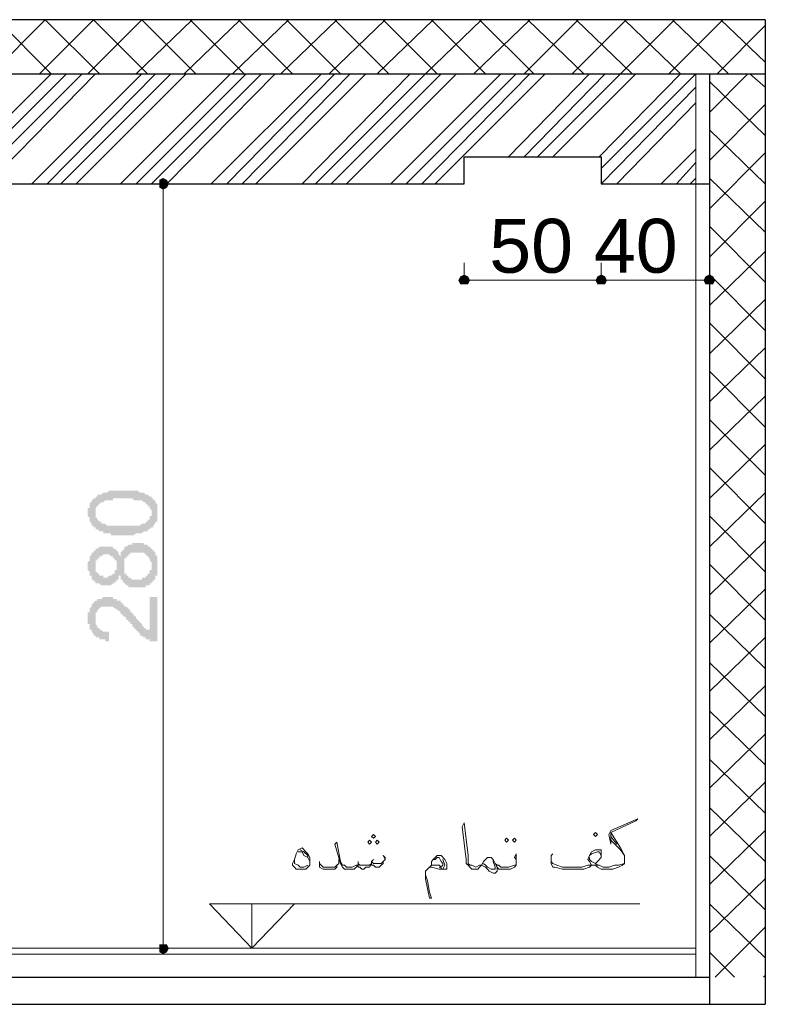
# Model space of a CAD drawing. Header units: metres. Extents: x 5.7 to 89.8, y 4 to 63.5.
# Tile 6 of 72: x 19.9 to 23.6, y 12.5 to 17.4. Entities that reach past the tile are written whole.
import ezdxf

# ---------------------------------------------------------------- set-up
doc = ezdxf.new("R2010")
doc.units = ezdxf.units.M
doc.header["$MEASUREMENT"] = 0
for name, color, linetype in [('PDF11_boresh-1', 7, 'Continuous'), ('PDF11_dim', 7, 'Continuous'), ('PDF11_hatch-borshi', 7, 'Continuous'), ('PDF11_kaff', 7, 'Continuous'), ('PDF11_Text', 7, 'Continuous'), ('PDF11_textt', 7, 'Continuous'), ('PDF11_wall', 7, 'Continuous'), ('PDF11_wall-asli', 7, 'Continuous')]:
    doc.layers.add(name, color=color, linetype=linetype)
doc.styles.add('PDF Arial', font='arial.ttf')

msp = doc.modelspace()

# ---------------------------------------------------------------- hatches: boundary and pattern name
at = {"layer": 'PDF11_dim', "transparency": 33554559}
h = msp.add_hatch(color=256, dxfattribs=at)
h.paths.add_polyline_path([(20.431, 14.7999), (20.431, 14.7999), (20.4214, 14.7999), (20.4214, 14.7999), (20.4117, 14.7999), (20.4021, 14.7999), (20.4021, 14.7999), (20.3925, 14.7999), (20.3925, 14.7999), (20.3828, 14.7999), (20.3828, 14.7999), (20.3732, 14.7999), (20.3732, 14.8096), (20.3636, 14.8096), (20.3636, 14.8096), (20.3636, 14.8096), (20.3539, 14.8096), (20.3539, 14.8096), (20.3443, 14.8096), (20.3443, 14.8096), (20.3443, 14.8096), (20.3347, 14.8096), (20.3347, 14.8192), (20.325, 14.8192), (20.325, 14.8192), (20.3154, 14.8192), (20.3154, 14.8192), (20.3058, 14.8288), (20.3058, 14.8288), (20.3058, 14.8288), (20.2961, 14.8288), (20.2961, 14.8385), (20.2865, 14.8385), (20.2865, 14.8385), (20.2865, 14.8481), (20.2865, 14.8481), (20.2769, 14.8481), (20.2769, 14.8577), (20.2769, 14.8577), (20.2769, 14.8577), (20.2673, 14.8674), (20.2673, 14.8674), (20.2673, 14.877), (20.2673, 14.877), (20.2673, 14.8866), (20.2673, 14.8866), (20.2576, 14.8963), (20.2576, 14.8963), (20.2576, 14.9059), (20.2576, 14.9059), (20.2576, 14.9155), (20.2576, 14.9155), (20.2576, 14.9155), (20.2576, 14.9251), (20.2576, 14.9251), (20.2576, 14.9348), (20.2673, 14.9348), (20.2673, 14.9444), (20.2673, 14.9444), (20.2673, 14.954), (20.2673, 14.954), (20.2673, 14.954), (20.2673, 14.9637), (20.2769, 14.9637), (20.2769, 14.9637), (20.2769, 14.9733), (20.2769, 14.9733), (20.2865, 14.9829), (20.2865, 14.9829), (20.2961, 14.9829), (20.2961, 14.9926), (20.2961, 14.9926), (20.3058, 14.9926), (20.3058, 14.9926), (20.3058, 15.0022), (20.3154, 15.0022), (20.3154, 15.0022), (20.325, 15.0022), (20.325, 15.0022), (20.3347, 15.0118), (20.3347, 15.0118), (20.3443, 15.0118), (20.3443, 15.0118), (20.3539, 15.0118), (20.3539, 15.0118), (20.3539, 15.0118), (20.3636, 15.0215), (20.3636, 15.0215), (20.3732, 15.0215), (20.3732, 15.0215), (20.3732, 15.0215), (20.3828, 15.0215), (20.3828, 15.0215), (20.3925, 15.0215), (20.3925, 15.0215), (20.4021, 15.0215), (20.4021, 15.0215), (20.4117, 15.0215), (20.4214, 15.0215), (20.4214, 15.0215), (20.431, 15.0215), (20.431, 15.0215), (20.431, 15.0215), (20.4406, 15.0215), (20.4502, 15.0215), (20.4502, 15.0215), (20.4599, 15.0215), (20.4599, 15.0215), (20.4695, 15.0215), (20.4695, 15.0215), (20.4791, 15.0215), (20.4791, 15.0215), (20.4888, 15.0215), (20.4888, 15.0215), (20.4984, 15.0215), (20.4984, 15.0215), (20.508, 15.0215), (20.508, 15.0215), (20.5177, 15.0118), (20.5177, 15.0118), (20.5177, 15.0118), (20.5273, 15.0118), (20.5273, 15.0118), (20.5273, 15.0118), (20.5369, 15.0118), (20.5369, 15.0118), (20.5466, 15.0022), (20.5466, 15.0022), (20.5562, 15.0022), (20.5562, 15.0022), (20.5658, 14.9926), (20.5658, 14.9926), (20.5658, 14.9926), (20.5755, 14.9926), (20.5755, 14.9829), (20.5851, 14.9829), (20.5851, 14.9829), (20.5851, 14.9733), (20.5851, 14.9733), (20.5947, 14.9733), (20.5947, 14.9637), (20.5947, 14.9637), (20.5947, 14.9637), (20.6043, 14.954), (20.6043, 14.954), (20.6043, 14.9444), (20.6043, 14.9444), (20.6043, 14.9348), (20.6043, 14.9348), (20.6043, 14.9251), (20.6043, 14.9251), (20.6043, 14.9155), (20.6043, 14.9155), (20.6043, 14.9155), (20.6043, 14.9059), (20.6043, 14.9059), (20.6043, 14.8963), (20.6043, 14.8963), (20.6043, 14.8866), (20.6043, 14.8866), (20.6043, 14.877), (20.6043, 14.877), (20.6043, 14.8674), (20.5947, 14.8674), (20.5947, 14.8577), (20.5947, 14.8577), (20.5947, 14.8577), (20.5851, 14.8481), (20.5851, 14.8481), (20.5851, 14.8481), (20.5851, 14.8385), (20.5755, 14.8385), (20.5755, 14.8385), (20.5755, 14.8385), (20.5658, 14.8288), (20.5658, 14.8288), (20.5658, 14.8288), (20.5658, 14.8288), (20.5562, 14.8288), (20.5562, 14.8192), (20.5466, 14.8192), (20.5466, 14.8192), (20.5466, 14.8192), (20.5369, 14.8192), (20.5369, 14.8192), (20.5273, 14.8096), (20.5273, 14.8096), (20.5273, 14.8096), (20.5177, 14.8096), (20.5177, 14.8096), (20.508, 14.8096), (20.508, 14.8096), (20.4984, 14.8096), (20.4984, 14.8096), (20.4888, 14.7999), (20.4888, 14.7999), (20.4791, 14.7999), (20.4791, 14.7999), (20.4695, 14.7999), (20.4599, 14.7999), (20.4599, 14.7999), (20.4502, 14.7999), (20.4502, 14.7999), (20.4406, 14.7999), (20.431, 14.7999)], flags=0)
h.paths.add_polyline_path([(20.431, 14.8481), (20.4406, 14.8481), (20.4502, 14.8481), (20.4502, 14.8481), (20.4599, 14.8481), (20.4695, 14.8481), (20.4695, 14.8481), (20.4791, 14.8481), (20.4791, 14.8481), (20.4888, 14.8481), (20.4984, 14.8481), (20.4984, 14.8481), (20.508, 14.8481), (20.508, 14.8481), (20.508, 14.8481), (20.5177, 14.8481), (20.5177, 14.8481), (20.5273, 14.8577), (20.5273, 14.8577), (20.5273, 14.8577), (20.5369, 14.8577), (20.5369, 14.8577), (20.5369, 14.8577), (20.5466, 14.8577), (20.5466, 14.8674), (20.5466, 14.8674), (20.5466, 14.8674), (20.5562, 14.8674), (20.5562, 14.877), (20.5562, 14.877), (20.5658, 14.877), (20.5658, 14.8866), (20.5658, 14.8866), (20.5658, 14.8963), (20.5755, 14.8963), (20.5755, 14.8963), (20.5755, 14.9059), (20.5755, 14.9059), (20.5755, 14.9155), (20.5755, 14.9155), (20.5755, 14.9251), (20.5755, 14.9251), (20.5755, 14.9251), (20.5658, 14.9348), (20.5658, 14.9348), (20.5658, 14.9444), (20.5658, 14.9444), (20.5562, 14.9444), (20.5562, 14.954), (20.5562, 14.954), (20.5466, 14.954), (20.5466, 14.9637), (20.5466, 14.9637), (20.5369, 14.9637), (20.5369, 14.9637), (20.5369, 14.9637), (20.5369, 14.9637), (20.5273, 14.9733), (20.5273, 14.9733), (20.5177, 14.9733), (20.5177, 14.9733), (20.5177, 14.9733), (20.508, 14.9733), (20.508, 14.9733), (20.4984, 14.9733), (20.4984, 14.9733), (20.4888, 14.9733), (20.4888, 14.9733), (20.4791, 14.9829), (20.4695, 14.9829), (20.4695, 14.9829), (20.4599, 14.9829), (20.4599, 14.9829), (20.4502, 14.9829), (20.4406, 14.9829), (20.4406, 14.9829), (20.431, 14.9829), (20.431, 14.9829), (20.4214, 14.9829), (20.4117, 14.9829), (20.4117, 14.9829), (20.4021, 14.9829), (20.3925, 14.9829), (20.3925, 14.9829), (20.3828, 14.9829), (20.3828, 14.9733), (20.3732, 14.9733), (20.3732, 14.9733), (20.3636, 14.9733), (20.3636, 14.9733), (20.3539, 14.9733), (20.3539, 14.9733), (20.3443, 14.9733), (20.3443, 14.9733), (20.3443, 14.9733), (20.3347, 14.9637), (20.3347, 14.9637), (20.3347, 14.9637), (20.325, 14.9637), (20.325, 14.9637), (20.325, 14.9637), (20.325, 14.9637), (20.3154, 14.954), (20.3154, 14.954), (20.3154, 14.954), (20.3058, 14.9444), (20.3058, 14.9444), (20.3058, 14.9444), (20.2961, 14.9348), (20.2961, 14.9348), (20.2961, 14.9251), (20.2961, 14.9251), (20.2961, 14.9155), (20.2961, 14.9155), (20.2961, 14.9155), (20.2961, 14.9059), (20.2961, 14.9059), (20.2961, 14.8963), (20.2961, 14.8963), (20.2961, 14.8866), (20.3058, 14.8866), (20.3058, 14.877), (20.3058, 14.877), (20.3058, 14.877), (20.3154, 14.8674), (20.3154, 14.8674), (20.3154, 14.8674), (20.325, 14.8674), (20.325, 14.8577), (20.325, 14.8577), (20.3347, 14.8577), (20.3347, 14.8577), (20.3347, 14.8577), (20.3443, 14.8577), (20.3443, 14.8577), (20.3443, 14.8577), (20.3539, 14.8481), (20.3539, 14.8481), (20.3636, 14.8481), (20.3636, 14.8481), (20.3732, 14.8481), (20.3732, 14.8481), (20.3828, 14.8481), (20.3828, 14.8481), (20.3925, 14.8481), (20.3925, 14.8481), (20.4021, 14.8481), (20.4117, 14.8481), (20.4117, 14.8481), (20.4214, 14.8481), (20.431, 14.8481), (20.431, 14.8481), (20.431, 14.8481)], flags=0)
h = msp.add_hatch(color=256, dxfattribs=at)
h.paths.add_polyline_path([(20.4214, 14.5977), (20.4117, 14.5977), (20.4117, 14.5881), (20.4117, 14.5881), (20.4117, 14.5784), (20.4021, 14.5784), (20.4021, 14.5784), (20.4021, 14.5688), (20.4021, 14.5688), (20.3925, 14.5688), (20.3925, 14.5592), (20.3925, 14.5592), (20.3828, 14.5592), (20.3828, 14.5592), (20.3828, 14.5592), (20.3732, 14.5495), (20.3732, 14.5495), (20.3636, 14.5495), (20.3636, 14.5495), (20.3539, 14.5495), (20.3539, 14.5495), (20.3443, 14.5495), (20.3443, 14.5495), (20.3347, 14.5495), (20.3347, 14.5495), (20.325, 14.5495), (20.325, 14.5495), (20.325, 14.5495), (20.3154, 14.5592), (20.3154, 14.5592), (20.3058, 14.5592), (20.3058, 14.5592), (20.2961, 14.5592), (20.2961, 14.5688), (20.2961, 14.5688), (20.2865, 14.5688), (20.2865, 14.5784), (20.2865, 14.5784), (20.2865, 14.5784), (20.2769, 14.5784), (20.2769, 14.5881), (20.2769, 14.5881), (20.2769, 14.5977), (20.2673, 14.5977), (20.2673, 14.5977), (20.2673, 14.6073), (20.2673, 14.6073), (20.2673, 14.617), (20.2673, 14.617), (20.2576, 14.6266), (20.2576, 14.6266), (20.2576, 14.6362), (20.2576, 14.6362), (20.2576, 14.6458), (20.2576, 14.6458), (20.2576, 14.6555), (20.2576, 14.6555), (20.2576, 14.6651), (20.2576, 14.6651), (20.2673, 14.6747), (20.2673, 14.6747), (20.2673, 14.6844), (20.2673, 14.6844), (20.2673, 14.694), (20.2673, 14.694), (20.2673, 14.694), (20.2769, 14.7036), (20.2769, 14.7036), (20.2769, 14.7133), (20.2769, 14.7133), (20.2865, 14.7133), (20.2865, 14.7229), (20.2865, 14.7229), (20.2961, 14.7229), (20.2961, 14.7325), (20.2961, 14.7325), (20.3058, 14.7325), (20.3058, 14.7325), (20.3154, 14.7422), (20.3154, 14.7422), (20.325, 14.7422), (20.325, 14.7422), (20.325, 14.7422), (20.3347, 14.7422), (20.3347, 14.7422), (20.3443, 14.7422), (20.3443, 14.7422), (20.3539, 14.7422), (20.3539, 14.7422), (20.3636, 14.7422), (20.3636, 14.7422), (20.3732, 14.7422), (20.3732, 14.7422), (20.3732, 14.7422), (20.3828, 14.7422), (20.3828, 14.7325), (20.3925, 14.7325), (20.3925, 14.7325), (20.3925, 14.7325), (20.3925, 14.7325), (20.4021, 14.7229), (20.4021, 14.7229), (20.4021, 14.7229), (20.4117, 14.7133), (20.4117, 14.7133), (20.4117, 14.7036), (20.4117, 14.7036), (20.4214, 14.694), (20.4214, 14.694), (20.4214, 14.7036), (20.4214, 14.7036), (20.4214, 14.7133), (20.4214, 14.7133), (20.431, 14.7229), (20.431, 14.7229), (20.431, 14.7229), (20.4406, 14.7325), (20.4406, 14.7325), (20.4406, 14.7325), (20.4406, 14.7422), (20.4502, 14.7422), (20.4502, 14.7422), (20.4502, 14.7422), (20.4599, 14.7518), (20.4599, 14.7518), (20.4695, 14.7518), (20.4695, 14.7518), (20.4791, 14.7518), (20.4791, 14.7614), (20.4888, 14.7614), (20.4888, 14.7614), (20.4984, 14.7614), (20.4984, 14.7614), (20.508, 14.7614), (20.508, 14.7614), (20.508, 14.7614), (20.5177, 14.7614), (20.5177, 14.7614), (20.5273, 14.7614), (20.5273, 14.7614), (20.5369, 14.7614), (20.5369, 14.7518), (20.5466, 14.7518), (20.5466, 14.7518), (20.5466, 14.7518), (20.5562, 14.7518), (20.5562, 14.7422), (20.5658, 14.7422), (20.5658, 14.7422), (20.5658, 14.7422), (20.5755, 14.7325), (20.5755, 14.7325), (20.5755, 14.7325), (20.5851, 14.7229), (20.5851, 14.7229), (20.5851, 14.7229), (20.5947, 14.7133), (20.5947, 14.7133), (20.5947, 14.7036), (20.5947, 14.7036), (20.5947, 14.7036), (20.6043, 14.694), (20.6043, 14.694), (20.6043, 14.6844), (20.6043, 14.6844), (20.6043, 14.6747), (20.6043, 14.6747), (20.6043, 14.6651), (20.6043, 14.6651), (20.6043, 14.6555), (20.6043, 14.6555), (20.6043, 14.6458), (20.6043, 14.6458), (20.6043, 14.6458), (20.6043, 14.6362), (20.6043, 14.6362), (20.6043, 14.6266), (20.6043, 14.6266), (20.6043, 14.617), (20.6043, 14.617), (20.6043, 14.6073), (20.6043, 14.6073), (20.6043, 14.5977), (20.5947, 14.5977), (20.5947, 14.5881), (20.5947, 14.5881), (20.5947, 14.5881), (20.5947, 14.5784), (20.5851, 14.5784), (20.5851, 14.5688), (20.5851, 14.5688), (20.5755, 14.5688), (20.5755, 14.5688), (20.5755, 14.5592), (20.5755, 14.5592), (20.5658, 14.5592), (20.5658, 14.5495), (20.5562, 14.5495), (20.5562, 14.5495), (20.5562, 14.5495), (20.5466, 14.5495), (20.5466, 14.5399), (20.5369, 14.5399), (20.5369, 14.5399), (20.5273, 14.5399), (20.5273, 14.5399), (20.5273, 14.5399), (20.5177, 14.5399), (20.5177, 14.5399), (20.508, 14.5399), (20.508, 14.5399), (20.4984, 14.5399), (20.4984, 14.5399), (20.4888, 14.5399), (20.4888, 14.5399), (20.4791, 14.5399), (20.4791, 14.5399), (20.4695, 14.5399), (20.4695, 14.5399), (20.4599, 14.5399), (20.4599, 14.5495), (20.4502, 14.5495), (20.4502, 14.5495), (20.4502, 14.5495), (20.4406, 14.5592), (20.4406, 14.5592), (20.4406, 14.5592), (20.431, 14.5688), (20.431, 14.5688), (20.431, 14.5688), (20.431, 14.5784), (20.4214, 14.5784), (20.4214, 14.5881), (20.4214, 14.5881), (20.4214, 14.5977), (20.4214, 14.5977), (20.4214, 14.5977)], flags=0)
h.paths.add_polyline_path([(20.3443, 14.5881), (20.3539, 14.5881), (20.3539, 14.5881), (20.3636, 14.5977), (20.3636, 14.5977), (20.3732, 14.5977), (20.3732, 14.5977), (20.3732, 14.5977), (20.3828, 14.6073), (20.3828, 14.6073), (20.3828, 14.6073), (20.3925, 14.6073), (20.3925, 14.617), (20.3925, 14.617), (20.3925, 14.6266), (20.4021, 14.6266), (20.4021, 14.6266), (20.4021, 14.6362), (20.4021, 14.6362), (20.4021, 14.6458), (20.4021, 14.6458), (20.4021, 14.6555), (20.4021, 14.6555), (20.4021, 14.6651), (20.4021, 14.6651), (20.4021, 14.6747), (20.3925, 14.6747), (20.3925, 14.6747), (20.3925, 14.6844), (20.3828, 14.6844), (20.3828, 14.6844), (20.3828, 14.694), (20.3828, 14.694), (20.3732, 14.694), (20.3732, 14.694), (20.3636, 14.7036), (20.3636, 14.7036), (20.3539, 14.7036), (20.3539, 14.7036), (20.3443, 14.7036), (20.3443, 14.7036), (20.3443, 14.7036), (20.3347, 14.7036), (20.3347, 14.7036), (20.325, 14.694), (20.325, 14.694), (20.3154, 14.694), (20.3154, 14.694), (20.3154, 14.6844), (20.3058, 14.6844), (20.3058, 14.6844), (20.3058, 14.6844), (20.3058, 14.6747), (20.2961, 14.6747), (20.2961, 14.6651), (20.2961, 14.6651), (20.2961, 14.6555), (20.2961, 14.6555), (20.2961, 14.6458), (20.2961, 14.6458), (20.2961, 14.6458), (20.2961, 14.6362), (20.2961, 14.6362), (20.2961, 14.6266), (20.2961, 14.6266), (20.2961, 14.617), (20.3058, 14.617), (20.3058, 14.617), (20.3058, 14.6073), (20.3058, 14.6073), (20.3154, 14.6073), (20.3154, 14.5977), (20.325, 14.5977), (20.325, 14.5977), (20.325, 14.5977), (20.3347, 14.5977), (20.3347, 14.5881), (20.3443, 14.5881), (20.3443, 14.5881)], flags=0)
h.paths.add_polyline_path([(20.508, 14.5784), (20.508, 14.5784), (20.5177, 14.5784), (20.5177, 14.5784), (20.5273, 14.5784), (20.5273, 14.5784), (20.5273, 14.5881), (20.5369, 14.5881), (20.5369, 14.5881), (20.5466, 14.5881), (20.5466, 14.5881), (20.5466, 14.5977), (20.5562, 14.5977), (20.5562, 14.5977), (20.5562, 14.6073), (20.5658, 14.6073), (20.5658, 14.617), (20.5658, 14.617), (20.5658, 14.617), (20.5658, 14.6266), (20.5755, 14.6266), (20.5755, 14.6362), (20.5755, 14.6362), (20.5755, 14.6458), (20.5755, 14.6458), (20.5755, 14.6555), (20.5755, 14.6555), (20.5755, 14.6651), (20.5755, 14.6651), (20.5658, 14.6747), (20.5658, 14.6747), (20.5658, 14.6844), (20.5658, 14.6844), (20.5658, 14.6844), (20.5562, 14.694), (20.5562, 14.694), (20.5562, 14.694), (20.5466, 14.7036), (20.5466, 14.7036), (20.5466, 14.7036), (20.5369, 14.7133), (20.5369, 14.7133), (20.5369, 14.7133), (20.5273, 14.7133), (20.5273, 14.7133), (20.5177, 14.7133), (20.5177, 14.7133), (20.508, 14.7133), (20.508, 14.7133), (20.4984, 14.7133), (20.4984, 14.7133), (20.4888, 14.7133), (20.4888, 14.7133), (20.4791, 14.7133), (20.4791, 14.7133), (20.4695, 14.7133), (20.4695, 14.7036), (20.4695, 14.7036), (20.4599, 14.7036), (20.4599, 14.7036), (20.4599, 14.694), (20.4502, 14.694), (20.4502, 14.694), (20.4502, 14.6844), (20.4406, 14.6844), (20.4406, 14.6747), (20.4406, 14.6747), (20.4406, 14.6747), (20.4406, 14.6651), (20.4406, 14.6651), (20.4406, 14.6555), (20.4406, 14.6555), (20.4406, 14.6458), (20.4406, 14.6458), (20.4406, 14.6362), (20.4406, 14.6362), (20.4406, 14.6266), (20.4406, 14.6266), (20.4406, 14.617), (20.4406, 14.617), (20.4406, 14.6073), (20.4502, 14.6073), (20.4502, 14.6073), (20.4502, 14.5977), (20.4599, 14.5977), (20.4599, 14.5977), (20.4599, 14.5881), (20.4695, 14.5881), (20.4695, 14.5881), (20.4695, 14.5881), (20.4791, 14.5784), (20.4791, 14.5784), (20.4888, 14.5784), (20.4888, 14.5784), (20.4984, 14.5784), (20.4984, 14.5784), (20.508, 14.5784)], flags=0)
msp.add_hatch(color=256, dxfattribs=at).paths.add_polyline_path([(20.5658, 14.4917), (20.6043, 14.4917), (20.6043, 14.2702), (20.5947, 14.2702), (20.5947, 14.2702), (20.5851, 14.2702), (20.5851, 14.2702), (20.5755, 14.2702), (20.5755, 14.2702), (20.5755, 14.2702), (20.5658, 14.2702), (20.5658, 14.2702), (20.5658, 14.2799), (20.5562, 14.2799), (20.5562, 14.2799), (20.5466, 14.2799), (20.5466, 14.2895), (20.5369, 14.2895), (20.5369, 14.2895), (20.5369, 14.2895), (20.5273, 14.2991), (20.5273, 14.2991), (20.5273, 14.2991), (20.5177, 14.2991), (20.5177, 14.3088), (20.5177, 14.3088), (20.5177, 14.3088), (20.508, 14.3184), (20.508, 14.3184), (20.508, 14.3184), (20.4984, 14.328), (20.4984, 14.328), (20.4984, 14.328), (20.4888, 14.3376), (20.4888, 14.3376), (20.4791, 14.3473), (20.4791, 14.3473), (20.4791, 14.3569), (20.4695, 14.3569), (20.4695, 14.3665), (20.4599, 14.3665), (20.4599, 14.3762), (20.4599, 14.3762), (20.4502, 14.3762), (20.4502, 14.3858), (20.4502, 14.3858), (20.4406, 14.3954), (20.4406, 14.3954), (20.431, 14.3954), (20.431, 14.4051), (20.431, 14.4051), (20.4214, 14.4051), (20.4214, 14.4147), (20.4214, 14.4147), (20.4214, 14.4147), (20.4117, 14.4243), (20.4117, 14.4243), (20.4117, 14.4243), (20.4021, 14.4243), (20.4021, 14.4243), (20.4021, 14.434), (20.3925, 14.434), (20.3925, 14.434), (20.3828, 14.4436), (20.3828, 14.4436), (20.3732, 14.4436), (20.3732, 14.4436), (20.3732, 14.4436), (20.3636, 14.4436), (20.3636, 14.4436), (20.3539, 14.4436), (20.3539, 14.4436), (20.3539, 14.4436), (20.3443, 14.4436), (20.3443, 14.4436), (20.3347, 14.4436), (20.3347, 14.4436), (20.325, 14.4436), (20.325, 14.4436), (20.3154, 14.434), (20.3154, 14.434), (20.3154, 14.434), (20.3154, 14.434), (20.3058, 14.4243), (20.3058, 14.4243), (20.3058, 14.4147), (20.3058, 14.4147), (20.2961, 14.4147), (20.2961, 14.4051), (20.2961, 14.4051), (20.2961, 14.3954), (20.2961, 14.3954), (20.2961, 14.3858), (20.2961, 14.3858), (20.2961, 14.3762), (20.2961, 14.3762), (20.2961, 14.3665), (20.2961, 14.3665), (20.2961, 14.3569), (20.2961, 14.3569), (20.3058, 14.3473), (20.3058, 14.3473), (20.3058, 14.3473), (20.3058, 14.3376), (20.3154, 14.3376), (20.3154, 14.3376), (20.3154, 14.328), (20.3154, 14.328), (20.325, 14.328), (20.325, 14.328), (20.3347, 14.3184), (20.3347, 14.3184), (20.3443, 14.3184), (20.3443, 14.3184), (20.3443, 14.3184), (20.3539, 14.3184), (20.3636, 14.3184), (20.3636, 14.3184), (20.3636, 14.2702), (20.3539, 14.2702), (20.3443, 14.2702), (20.3443, 14.2799), (20.3347, 14.2799), (20.3347, 14.2799), (20.325, 14.2799), (20.325, 14.2799), (20.3154, 14.2799), (20.3154, 14.2799), (20.3154, 14.2895), (20.3058, 14.2895), (20.3058, 14.2895), (20.2961, 14.2895), (20.2961, 14.2991), (20.2961, 14.2991), (20.2865, 14.2991), (20.2865, 14.3088), (20.2865, 14.3088), (20.2865, 14.3088), (20.2769, 14.3184), (20.2769, 14.3184), (20.2769, 14.3184), (20.2769, 14.328), (20.2673, 14.328), (20.2673, 14.328), (20.2673, 14.3376), (20.2673, 14.3376), (20.2673, 14.3473), (20.2673, 14.3473), (20.2673, 14.3569), (20.2576, 14.3569), (20.2576, 14.3665), (20.2576, 14.3665), (20.2576, 14.3762), (20.2576, 14.3762), (20.2576, 14.3858), (20.2576, 14.3858), (20.2576, 14.3954), (20.2576, 14.3954), (20.2576, 14.4051), (20.2576, 14.4147), (20.2673, 14.4147), (20.2673, 14.4147), (20.2673, 14.4243), (20.2673, 14.4243), (20.2673, 14.434), (20.2673, 14.434), (20.2769, 14.4436), (20.2769, 14.4436), (20.2769, 14.4436), (20.2769, 14.4532), (20.2769, 14.4532), (20.2865, 14.4629), (20.2865, 14.4629), (20.2865, 14.4629), (20.2865, 14.4629), (20.2961, 14.4725), (20.2961, 14.4725), (20.3058, 14.4725), (20.3058, 14.4725), (20.3058, 14.4821), (20.3154, 14.4821), (20.3154, 14.4821), (20.325, 14.4821), (20.325, 14.4821), (20.3347, 14.4917), (20.3347, 14.4917), (20.3347, 14.4917), (20.3443, 14.4917), (20.3443, 14.4917), (20.3539, 14.4917), (20.3539, 14.4917), (20.3636, 14.4917), (20.3636, 14.4917), (20.3732, 14.4917), (20.3732, 14.4917), (20.3828, 14.4917), (20.3828, 14.4821), (20.3828, 14.4821), (20.3925, 14.4821), (20.3925, 14.4821), (20.4021, 14.4821), (20.4021, 14.4821), (20.4021, 14.4725), (20.4117, 14.4725), (20.4117, 14.4725), (20.4214, 14.4725), (20.4214, 14.4629), (20.431, 14.4629), (20.431, 14.4629), (20.431, 14.4532), (20.4406, 14.4532), (20.4406, 14.4532), (20.4406, 14.4532), (20.4406, 14.4436), (20.4502, 14.4436), (20.4502, 14.4436), (20.4502, 14.4436), (20.4599, 14.434), (20.4599, 14.434), (20.4599, 14.434), (20.4695, 14.4243), (20.4695, 14.4243), (20.4695, 14.4147), (20.4791, 14.4147), (20.4791, 14.4147), (20.4791, 14.4051), (20.4888, 14.4051), (20.4888, 14.3954), (20.4984, 14.3954), (20.4984, 14.3858), (20.4984, 14.3858), (20.508, 14.3762), (20.508, 14.3762), (20.5177, 14.3665), (20.5177, 14.3665), (20.5177, 14.3665), (20.5273, 14.3569), (20.5273, 14.3569), (20.5273, 14.3473), (20.5369, 14.3473), (20.5369, 14.3473), (20.5369, 14.3473), (20.5369, 14.3376), (20.5369, 14.3376), (20.5466, 14.3376), (20.5466, 14.3376), (20.5466, 14.328), (20.5562, 14.328), (20.5562, 14.328), (20.5658, 14.328), (20.5658, 14.328)])

# ---------------------------------------------------------------- linework, layer by layer
at = {"layer": 'PDF11_boresh-1', "lineweight": 25}
msp.add_lwpolyline([(17.7631, 16.5528), (18.3121, 16.5528), (18.3121, 16.6877), (18.9959, 16.6877), (18.9959, 16.5528), (22.1357, 16.5528), (22.1357, 16.6877), (22.8195, 16.6877), (22.8195, 16.5528), (23.3589, 16.5528)], dxfattribs=at)
at = {"layer": 'PDF11_dim', "lineweight": 20}
for points in [[(20.6332, 16.5528), (20.5562, 16.5528)], [(20.6332, 16.5239), (20.6332, 16.495), (20.6332, 12.787), (20.6332, 12.7581)], [(22.1357, 16.0713), (22.1357, 16.1579)], [(23.3589, 16.0713), (23.3589, 16.1579)], [(22.7906, 16.0713), (22.7617, 16.0713), (22.1935, 16.0713), (22.1646, 16.0713)], [(23.33, 16.0713), (23.3107, 16.0713), (22.8677, 16.0713), (22.8484, 16.0713)], [(20.6332, 12.7389), (20.5562, 12.7389)]]:
    msp.add_lwpolyline(points, dxfattribs=at)
msp.add_lwpolyline([(22.8195, 16.1579), (22.8195, 16.0713)], close=True, dxfattribs=at)
at = {"layer": 'PDF11_dim', "transparency": 33554559}
for points in [[(20.6332, 16.5817), (20.614, 16.5721), (20.6332, 16.5528)], [(20.614, 16.5721), (20.6332, 16.5528), (20.614, 16.5528)], [(20.6525, 16.5721), (20.6332, 16.5528), (20.6332, 16.5817)], [(20.6621, 16.5528), (20.6525, 16.5721), (20.6332, 16.5528)], [(20.6332, 16.5528), (20.614, 16.5528), (20.614, 16.5336)], [(20.614, 16.5336), (20.6332, 16.5239), (20.6332, 16.5528)], [(20.6332, 16.5239), (20.6332, 16.5528), (20.6525, 16.5336)], [(20.6332, 16.5528), (20.6525, 16.5336), (20.6621, 16.5528)], [(22.1164, 16.0905), (22.1357, 16.0713), (22.1068, 16.0713)], [(22.1068, 16.0713), (22.1164, 16.052), (22.1357, 16.0713)], [(22.1357, 16.1002), (22.1164, 16.0905), (22.1357, 16.0713)], [(22.1164, 16.052), (22.1357, 16.0713), (22.1357, 16.052)], [(22.1357, 16.0713), (22.155, 16.0905), (22.1357, 16.1002)], [(22.1646, 16.0713), (22.1357, 16.0713), (22.155, 16.0905)], [(22.1357, 16.0713), (22.1357, 16.052), (22.155, 16.052)], [(22.155, 16.052), (22.1646, 16.0713), (22.1357, 16.0713)], [(22.8003, 16.0905), (22.8195, 16.0713), (22.7906, 16.0713)], [(22.8003, 16.0905), (22.7906, 16.0713), (22.8195, 16.0713)], [(22.7906, 16.0713), (22.8003, 16.052), (22.8195, 16.0713)], [(22.7906, 16.0713), (22.8195, 16.0713), (22.8003, 16.052)], [(22.8195, 16.1002), (22.8003, 16.0905), (22.8195, 16.0713)], [(22.8195, 16.0713), (22.8195, 16.1002), (22.8003, 16.0905)], [(22.8003, 16.052), (22.8195, 16.0713), (22.8195, 16.052)], [(22.8195, 16.0713), (22.8003, 16.052), (22.8195, 16.052)], [(22.8195, 16.0713), (22.8388, 16.0905), (22.8195, 16.1002)], [(22.8388, 16.0905), (22.8195, 16.0713), (22.8195, 16.1002)], [(22.8484, 16.0713), (22.8195, 16.0713), (22.8388, 16.0905)], [(22.8484, 16.0713), (22.8388, 16.0905), (22.8195, 16.0713)], [(22.8195, 16.0713), (22.8195, 16.052), (22.8388, 16.052)], [(22.8388, 16.052), (22.8484, 16.0713), (22.8195, 16.0713)], [(22.8195, 16.052), (22.8388, 16.052), (22.8195, 16.0713)], [(22.8388, 16.052), (22.8195, 16.0713), (22.8484, 16.0713)], [(23.3396, 16.0905), (23.33, 16.0713), (23.3589, 16.0713)], [(23.33, 16.0713), (23.3589, 16.0713), (23.3396, 16.052)], [(23.3589, 16.0713), (23.3589, 16.1002), (23.3396, 16.0905)], [(23.3589, 16.0713), (23.3396, 16.052), (23.3589, 16.052)], [(23.3781, 16.0905), (23.3589, 16.0713), (23.3589, 16.1002)], [(23.3878, 16.0713), (23.3781, 16.0905), (23.3589, 16.0713)], [(23.3589, 16.052), (23.3781, 16.052), (23.3589, 16.0713)], [(23.3781, 16.052), (23.3589, 16.0713), (23.3878, 16.0713)], [(20.6332, 12.7581), (20.6332, 12.7389), (20.614, 12.7581)], [(20.6332, 12.7389), (20.614, 12.7581), (20.614, 12.7389)], [(20.614, 12.7389), (20.614, 12.7196), (20.6332, 12.7389)], [(20.614, 12.7196), (20.6332, 12.7389), (20.6332, 12.71)], [(20.6332, 12.7389), (20.6621, 12.7389), (20.6525, 12.7581)], [(20.6525, 12.7581), (20.6332, 12.7581), (20.6332, 12.7389)], [(20.6332, 12.71), (20.6525, 12.7196), (20.6332, 12.7389)], [(20.6525, 12.7196), (20.6332, 12.7389), (20.6621, 12.7389)]]:
    msp.add_solid(points, dxfattribs=at)
at = {"layer": 'PDF11_hatch-borshi', "lineweight": 18}
for points in [[(19.2271, 16.5528), (19.7761, 17.1018), (20.0457, 17.3715), (20.3154, 17.1018)], [(19.5353, 17.1018), (19.805, 17.3715), (20.0746, 17.1018), (19.5257, 16.5528)], [(20.0168, 17.1018), (20.2865, 17.3715), (20.5562, 17.1018)], [(20.2576, 17.1018), (20.5273, 17.3715), (20.797, 17.1018)], [(20.4984, 17.1018), (20.7777, 17.3715)], [(20.7392, 17.1018), (21.0185, 17.3715)], [(21.0378, 17.1018), (20.7681, 17.3715)], [(20.98, 17.1018), (21.2593, 17.3715)], [(21.2785, 17.1018), (21.0089, 17.3715)], [(21.2207, 17.1018), (21.5, 17.3715)], [(21.5193, 17.1018), (21.2496, 17.3715)], [(21.3941, 16.5528), (21.9431, 17.1018), (22.2224, 17.3715)], [(21.4615, 17.1018), (21.7408, 17.3715)], [(21.7601, 17.1018), (21.4904, 17.3715)], [(21.7023, 17.1018), (21.9816, 17.3715)], [(22.0009, 17.1018), (21.7312, 17.3715)], [(22.2417, 17.1018), (21.972, 17.3715)], [(22.1839, 17.1018), (22.4632, 17.3715)], [(22.4824, 17.1018), (22.2128, 17.3715)], [(22.4343, 17.1018), (22.7039, 17.3715)], [(22.7328, 17.1018), (22.4535, 17.3715)], [(22.5017, 16.6877), (22.9158, 17.1018), (23.1855, 17.3715)], [(22.6751, 17.1018), (22.9447, 17.3715)], [(22.9736, 17.1018), (22.6943, 17.3715)], [(22.8099, 16.6877), (23.2144, 17.1018), (22.9351, 17.3715)], [(23.1566, 17.1018), (23.4263, 17.3715)], [(23.4552, 17.1018), (23.1759, 17.3715)], [(23.3974, 17.1018), (23.6382, 17.3426)], [(23.6382, 17.1596), (23.4167, 17.3715)], [(19.6027, 16.5528), (20.1517, 17.1018)], [(19.6798, 16.5528), (20.2287, 17.1018)], [(19.7568, 16.5528), (20.2961, 17.1018)], [(19.9783, 16.5528), (20.5273, 17.1018)], [(20.0554, 16.5528), (20.5947, 17.1018)], [(20.1228, 16.5528), (20.6718, 17.1018)], [(20.1998, 16.5528), (20.7488, 17.1018)], [(20.4214, 16.5528), (20.9703, 17.1018)], [(20.4984, 16.5528), (21.0474, 17.1018)], [(20.5755, 16.5528), (21.1244, 17.1018)], [(20.6525, 16.5528), (21.1919, 17.1018)], [(20.874, 16.5528), (21.423, 17.1018)], [(20.9511, 16.5528), (21.4904, 17.1018)], [(21.0281, 16.5528), (21.5675, 17.1018)], [(21.0955, 16.5528), (21.6445, 17.1018)], [(21.3267, 16.5528), (21.866, 17.1018)], [(21.4712, 16.5528), (22.0201, 17.1018)], [(21.5482, 16.5528), (22.0972, 17.1018)], [(21.7697, 16.5528), (22.3187, 17.1018)], [(21.8468, 16.5528), (22.3958, 17.1018)], [(21.9238, 16.5528), (22.4632, 17.1018)], [(21.9912, 16.5528), (22.5402, 17.1018)], [(22.3572, 16.6877), (22.7617, 17.1018)], [(22.4343, 16.6877), (22.8388, 17.1018)], [(22.5787, 16.6877), (22.9929, 17.1018)], [(22.8195, 16.6299), (23.2915, 17.1018)], [(23.3589, 16.9092), (23.5515, 17.1018)], [(23.6382, 17.0344), (23.5611, 17.1018)], [(23.6382, 16.7936), (23.3589, 17.0633)], [(22.8195, 16.5528), (23.2915, 17.0344)], [(22.8966, 16.5528), (23.2915, 16.9573)], [(23.3589, 16.6684), (23.6382, 16.9477)], [(23.6382, 16.5528), (23.3589, 16.8225)], [(23.1181, 16.5528), (23.2915, 16.7262)], [(23.3589, 16.4276), (23.6382, 16.7069)], [(23.1951, 16.5528), (23.2915, 16.6588)], [(23.2626, 16.5528), (23.2915, 16.5817)], [(23.6382, 16.312), (23.3589, 16.5817)], [(23.3589, 16.1868), (23.6382, 16.4661)], [(23.6382, 16.0616), (23.3589, 16.3409)], [(23.3589, 15.9461), (23.6382, 16.2157)], [(23.6382, 15.8209), (23.3589, 16.1002)], [(23.3589, 15.7053), (23.6382, 15.975)], [(23.6382, 15.5801), (23.3589, 15.8594)], [(23.3589, 15.4645), (23.6382, 15.7342)], [(23.6382, 15.3393), (23.3589, 15.6186)], [(23.3589, 15.2237), (23.6382, 15.4934)], [(23.6382, 15.0985), (23.3589, 15.3778)], [(23.3589, 14.9829), (23.6382, 15.2526)], [(23.6382, 14.8577), (23.3589, 15.137)], [(23.3589, 14.7422), (23.6382, 15.0118)], [(23.6382, 14.617), (23.3589, 14.8963)], [(23.3589, 14.5014), (23.6382, 14.7711)], [(23.6382, 14.3762), (23.3589, 14.6555)], [(23.3589, 14.2606), (23.6382, 14.5303)], [(23.6382, 14.1354), (23.3589, 14.4051)], [(23.3589, 14.0198), (23.6382, 14.2895)], [(23.6382, 13.8946), (23.3589, 14.1643)], [(23.3589, 13.779), (23.6382, 14.0487)], [(23.6382, 13.6538), (23.3589, 13.9235)], [(23.3589, 13.5383), (23.6382, 13.8079)], [(23.6382, 13.4131), (23.3589, 13.6827)], [(23.3589, 13.2975), (23.6382, 13.5672)], [(23.6382, 13.1723), (23.3589, 13.4419)], [(23.3589, 13.0567), (23.6382, 13.3264)], [(23.6382, 12.9315), (23.3589, 13.2012)], [(23.3589, 12.8159), (23.6382, 13.0856)], [(23.6382, 12.6907), (23.3589, 12.9604)], [(23.3878, 12.5944), (23.6382, 12.8448)], [(23.4841, 12.5944), (23.3589, 12.7196)], [(23.6285, 12.5944), (23.6382, 12.604)]]:
    msp.add_lwpolyline(points, dxfattribs=at)
at = {"layer": 'PDF11_kaff', "lineweight": 20}
for points in [[(23.2915, 17.1018), (23.2915, 12.5944)], [(17.8306, 12.7389), (23.2915, 12.7389)], [(17.8306, 12.71), (23.2915, 12.71)]]:
    msp.add_lwpolyline(points, dxfattribs=at)
at = {"layer": 'PDF11_textt', "lineweight": 20}
for points in [[(22.3958, 13.1626), (22.3958, 13.1723), (22.3958, 13.1819), (22.3861, 13.1915), (22.3958, 13.2108), (22.3958, 13.2012), (22.3958, 13.1819), (22.3958, 13.1723), (22.3958, 13.1626), (22.3958, 13.153), (22.3861, 13.1434), (22.3669, 13.1337), (22.3476, 13.1337), (22.3283, 13.1337), (22.3187, 13.1337), (22.3091, 13.1337), (22.2994, 13.1434), (22.2898, 13.1626), (22.2802, 13.1819), (22.2705, 13.1915), (22.2609, 13.1915), (22.2513, 13.1915), (22.2417, 13.1819), (22.232, 13.1723), (22.2224, 13.153), (22.2128, 13.1434), (22.2031, 13.1337), (22.1935, 13.1337), (22.1742, 13.1337), (22.1646, 13.1434), (22.155, 13.153), (22.1453, 13.1626), (22.1453, 13.1819), (22.1261, 13.3456), (22.1357, 13.3649), (22.155, 13.2012), (22.155, 13.1723), (22.155, 13.1626), (22.1646, 13.153), (22.1742, 13.153), (22.1935, 13.1434), (22.2128, 13.153), (22.2224, 13.153)], [(22.5787, 13.2108), (22.5691, 13.2012), (22.5691, 13.1819), (22.5691, 13.1723), (22.5691, 13.1626), (22.5787, 13.1434), (22.5884, 13.1434), (22.6269, 13.1337), (22.6558, 13.1337), (22.6751, 13.1337), (22.7136, 13.1337), (22.7328, 13.1337), (22.7617, 13.1434), (22.7714, 13.153), (22.781, 13.153), (22.7906, 13.153), (22.8003, 13.1434), (22.8195, 13.1337), (22.8388, 13.1337), (22.8484, 13.1337), (22.8773, 13.1337), (22.9062, 13.1434), (22.9255, 13.153), (22.9351, 13.1626), (22.9351, 13.1819), (22.9351, 13.2012), (22.9158, 13.2397), (22.8677, 13.3167), (22.9929, 13.3745), (23.0025, 13.3842), (22.8677, 13.3264), (22.858, 13.3071), (22.8677, 13.259), (22.8677, 13.3167)], [(21.7408, 13.1819), (21.7312, 13.2012), (21.7408, 13.1915), (21.7408, 13.1819), (21.7312, 13.1723), (21.7312, 13.1626), (21.7216, 13.153), (21.7119, 13.1434), (21.6927, 13.1434), (21.683, 13.153), (21.6734, 13.153), (21.6734, 13.1626), (21.6638, 13.1434), (21.6445, 13.1434), (21.6349, 13.1337), (21.6253, 13.1337), (21.6156, 13.1434), (21.606, 13.1434), (21.606, 13.153), (21.5964, 13.1434), (21.5867, 13.1337), (21.5675, 13.1337), (21.5482, 13.1337), (21.5386, 13.1337), (21.5289, 13.1434), (21.5193, 13.1626), (21.4904, 13.259), (21.5, 13.2686), (21.5193, 13.1723), (21.5289, 13.153), (21.5386, 13.153), (21.5482, 13.1434), (21.5771, 13.1434), (21.5964, 13.153), (21.606, 13.153), (21.606, 13.1626), (21.6156, 13.153), (21.6253, 13.153), (21.6445, 13.153), (21.6638, 13.153), (21.6734, 13.1626), (21.6734, 13.1723), (21.683, 13.1626), (21.6927, 13.1626), (21.7119, 13.1626), (21.7216, 13.1626), (21.7312, 13.1723)], [(22.8677, 13.2975), (22.8966, 13.259)], [(22.8677, 13.2782), (22.9158, 13.2301), (22.9351, 13.2012)], [(21.3074, 13.2204), (21.3267, 13.2204), (21.3363, 13.2012), (21.3556, 13.1915), (21.3652, 13.1723), (21.3652, 13.1626)], [(21.3171, 13.2301), (21.3363, 13.2204), (21.3556, 13.2012), (21.3556, 13.1915)], [(22.9351, 13.1626), (22.9062, 13.153), (22.8869, 13.153), (22.858, 13.1434), (22.8388, 13.1434), (22.8292, 13.1434), (22.8099, 13.153), (22.8003, 13.153), (22.7906, 13.1626), (22.8003, 13.1723), (22.8195, 13.1915), (22.8195, 13.2108), (22.8195, 13.2301), (22.8099, 13.2301), (22.8003, 13.2301), (22.7906, 13.2301), (22.7714, 13.2204), (22.7617, 13.2012), (22.7521, 13.1819), (22.7617, 13.1723), (22.7714, 13.153), (22.7521, 13.153), (22.7232, 13.1434), (22.6751, 13.1434), (22.6654, 13.1434), (22.6269, 13.1434), (22.598, 13.153), (22.5787, 13.1626), (22.5691, 13.1723), (22.5691, 13.1819)], [(22.8195, 13.1915), (22.8195, 13.2012), (22.8099, 13.2204), (22.8003, 13.2204), (22.7714, 13.2108), (22.7617, 13.2012)], [(21.3556, 13.153), (21.3363, 13.1434), (21.3171, 13.1434), (21.3074, 13.153), (21.2882, 13.1626), (21.2882, 13.1819)], [(21.5097, 13.1819), (21.5097, 13.1626), (21.5, 13.153), (21.5, 13.1434), (21.4904, 13.1337), (21.4615, 13.1337), (21.4519, 13.1337), (21.4326, 13.1337), (21.4134, 13.1434), (21.4134, 13.153), (21.4134, 13.1626), (21.4134, 13.1723)], [(21.606, 13.1723), (21.606, 13.1626)], [(21.683, 13.1819), (21.6734, 13.1723)], [(21.972, 13.1723), (21.9816, 13.1819), (21.9912, 13.1819), (22.0009, 13.1915), (22.0105, 13.1915), (22.0201, 13.1723), (22.0298, 13.1626), (22.0298, 13.153), (22.0201, 13.1434), (22.0105, 13.153), (21.972, 13.153), (21.9623, 13.1434), (21.9527, 13.1337), (21.9431, 13.1241), (21.9431, 13.1049), (21.9431, 13.0856), (21.9527, 13.0374), (21.9623, 12.9893), (21.972, 12.9893), (21.9623, 13.0182), (21.9527, 13.076), (21.9431, 13.1049)], [(21.972, 13.153), (21.972, 13.1723), (21.9816, 13.1819), (21.9912, 13.1915), (22.0009, 13.2012), (22.0105, 13.2012), (22.0201, 13.2012), (22.0394, 13.1819), (22.049, 13.1626), (22.049, 13.153), (22.049, 13.1337), (22.0394, 13.1337), (22.0298, 13.1337), (22.0105, 13.1337), (21.972, 13.1434), (21.9623, 13.1434), (21.9527, 13.1337)], [(22.0298, 13.1819), (22.0394, 13.153), (22.0298, 13.1337), (22.0105, 13.1434)], [(22.2994, 13.1434), (22.2994, 13.1337), (22.2994, 13.1241), (22.2898, 13.1145), (22.2802, 13.1145), (22.2609, 13.1241), (22.2513, 13.1337), (22.2417, 13.1434), (22.2224, 13.153), (22.232, 13.1723)], [(22.2802, 13.1819), (22.2802, 13.1723), (22.2898, 13.1434), (22.2898, 13.1337), (22.2802, 13.1337), (22.2705, 13.1337), (22.2513, 13.1434), (22.2417, 13.153), (22.232, 13.1626)], [(22.7617, 13.1915), (22.7617, 13.1819), (22.7714, 13.1723), (22.7906, 13.1626)], [(21.4134, 13.1626), (21.4326, 13.1434), (21.4519, 13.1434), (21.4615, 13.1434), (21.4904, 13.1434), (21.5, 13.153)], [(22.2898, 13.1626), (22.2994, 13.153), (22.3091, 13.153), (22.3187, 13.1434), (22.3283, 13.1434), (22.3572, 13.1434), (22.3861, 13.153), (22.3958, 13.153)], [(21.2882, 12.9604), (21.0763, 12.7389), (20.8644, 12.9604), (23.0121, 12.9604)], [(21.0763, 12.7389), (21.0763, 12.9604)]]:
    msp.add_lwpolyline(points, dxfattribs=at)
for points in [[(22.7906, 13.2975), (22.8003, 13.3071), (22.7906, 13.3167), (22.781, 13.3071)], [(21.6638, 13.259), (21.6734, 13.2686), (21.6638, 13.2782), (21.6541, 13.2686)], [(21.683, 13.2878), (21.6927, 13.2975), (21.683, 13.3071), (21.6734, 13.2975)], [(21.7023, 13.259), (21.7119, 13.2686), (21.7023, 13.2782), (21.6927, 13.2686)], [(22.3476, 13.2878), (22.3572, 13.2782), (22.3476, 13.2686), (22.338, 13.2782)], [(22.3861, 13.2878), (22.3958, 13.2782), (22.3861, 13.2686), (22.3765, 13.2782)], [(21.3267, 13.2397), (21.3459, 13.2204), (21.3556, 13.2108), (21.3652, 13.1915), (21.3652, 13.1819), (21.3652, 13.1723), (21.3652, 13.153), (21.3556, 13.1434), (21.3459, 13.1337), (21.3267, 13.1337), (21.3171, 13.1337), (21.2978, 13.1337), (21.2882, 13.1434), (21.2785, 13.153), (21.2785, 13.1626), (21.2882, 13.1819), (21.2978, 13.2108), (21.3074, 13.2301)]]:
    msp.add_lwpolyline(points, close=True, dxfattribs=at)
at = {"layer": 'PDF11_wall', "lineweight": 30}
for points in [[(23.6382, 17.3715), (23.6382, 12.4596)], [(23.3589, 17.1018), (23.3589, 12.4596)]]:
    msp.add_lwpolyline(points, dxfattribs=at)
at = {"layer": 'PDF11_wall-asli', "lineweight": 30}
for points in [[(23.6382, 17.3715), (8.5653, 17.3715), (8.5653, 12.4596), (23.6382, 12.4596)], [(8.5653, 17.1018), (23.6382, 17.1018)], [(8.835, 12.5944), (23.3589, 12.5944)]]:
    msp.add_lwpolyline(points, dxfattribs=at)

# ---------------------------------------------------------------- texts
at = {"layer": 'PDF11_Text', "insert": (22.2609, 16.1053), "char_height": 0.26887, "attachment_point": 7, "style": 'PDF Arial'}
msp.add_mtext('50 40', dxfattribs=at)

doc.saveas('drawing.dxf')
